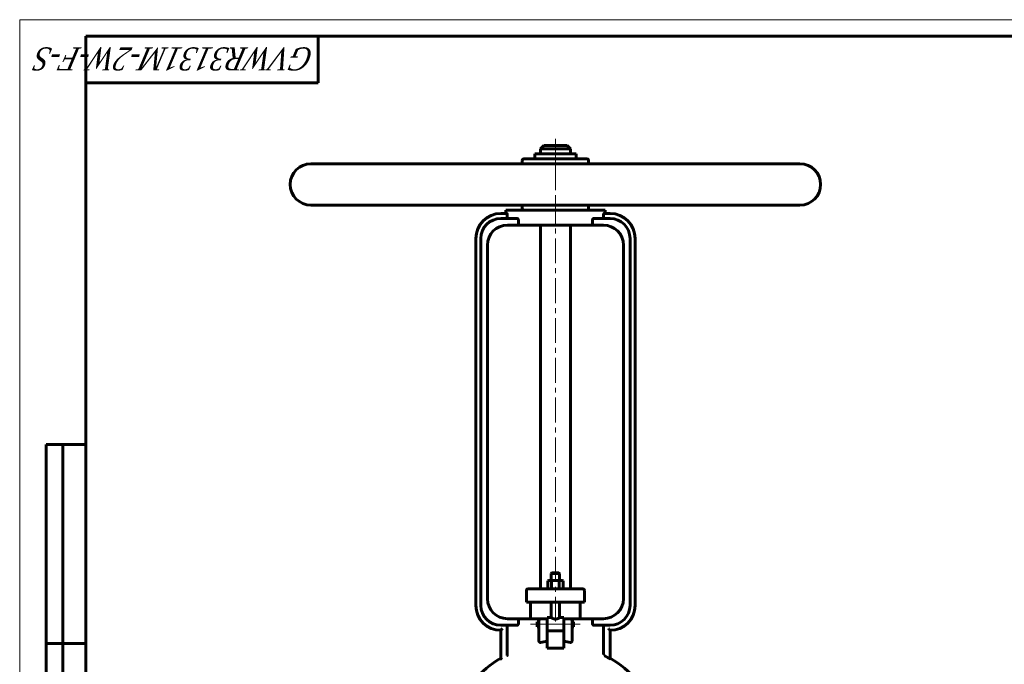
# Model space of a CAD drawing. Header units: millimetres. Extents: x 0 to 594, y 0 to 420.
# Tile 5 of 7: x 0 to 297, y 226 to 420. Entities that reach past the tile are written whole.
import ezdxf

# ---------------------------------------------------------------- set-up
doc = ezdxf.new("R2010")
doc.units = ezdxf.units.MM
for name, pattern in [('K5LT-1', [0]), ('K5LT_AXLED', [12, 7.5, -1.5, 1.5, -1.5]), ('K5LT_BASIC', [0]), ('K5LT_THIN', [0])]:
    doc.linetypes.add(name, pattern=pattern)
doc.layers.add('Системный слой (1)', color=7, linetype='Continuous', true_color=0x6c6c6c)
doc.styles.add('KTEXTSTYLE', font='txt', dxfattribs={"width": 0.96, "height": 5})

# ---------------------------------------------------------------- blocks, each defined once
blk = doc.blocks.new('U1')
at = {"layer": 'Системный слой (1)', "color": 143, "linetype": 'K5LT_BASIC', "lineweight": 60, "true_color": 0x33acca}
for p, q in [((156.1, 237.79), (156.1, 238.54)), ((156.1, 237.04), (156.1, 237.79))]:
    blk.add_line(p, q, dxfattribs=at)
blk = doc.blocks.new('U4')
at = {"layer": 'Системный слой (1)', "color": 143, "linetype": 'K5LT_BASIC', "lineweight": 60, "true_color": 0x33acca}
for p, q in [((159.1, 239.79), (160.35, 239.79)), ((162.85, 239.79), (164.1, 239.79))]:
    blk.add_line(p, q, dxfattribs=at)
blk = doc.blocks.new('U6')
at = {"layer": 'Системный слой (1)', "color": 143, "linetype": 'K5LT_BASIC', "lineweight": 60, "true_color": 0x33acca}
for p, q in [((161.6, 382.09), (158.1, 382.09)), ((165.1, 382.09), (161.6, 382.09))]:
    blk.add_line(p, q, dxfattribs=at)
blk = doc.blocks.new('U7')
at = {"layer": 'Системный слой (1)', "color": 143, "linetype": 'K5LT_BASIC', "lineweight": 60, "true_color": 0x33acca}
for p, q in [((161.6, 253.34), (160.6, 253.34)), ((162.6, 253.34), (161.6, 253.34))]:
    blk.add_line(p, q, dxfattribs=at)
blk = doc.blocks.new('U8')
at = {"layer": 'Системный слой (1)', "color": 143, "linetype": 'K5LT_BASIC', "lineweight": 60, "true_color": 0x33acca}
for start, end in [(120.5102, 139.1678), (40.8322, 59.4898)]:
    blk.add_arc((161.6, 199.59), 32.5, start, end, dxfattribs=at)
blk = doc.blocks.new('U13')
at = {"layer": 'Системный слой (1)', "color": 143, "linetype": 'K5LT_BASIC', "lineweight": 60, "true_color": 0x33acca}
for p, q in [((167.1, 238.54), (167.1, 237.79)), ((167.1, 237.79), (167.1, 237.04))]:
    blk.add_line(p, q, dxfattribs=at)
blk = doc.blocks.new('U30')
at = {"color": 7, "linetype": 'K5LT_THIN', "lineweight": 18, "true_color": 0xffffff}
for p, q in [((0, 0), (0, 420)), ((0, 420), (594, 420))]:
    blk.add_line(p, q, dxfattribs=at)
at = {"color": 143, "linetype": 'K5LT_BASIC', "lineweight": 60, "true_color": 0x33acca}
for p, q in [((20, 5), (20, 415)), ((20, 415), (589, 415)), ((90, 415), (90, 401)), ((90, 401), (20, 401)), ((8, 172), (8, 292)), ((20, 292), (8, 292)), ((13, 172), (13, 292)), ((20, 232), (8, 232))]:
    blk.add_line(p, q, dxfattribs=at)
at = {"color": 7, "insert": (88.88, 404.64), "char_height": 7, "attachment_point": 1, "rotation": 180, "style": 'KTEXTSTYLE'}
blk.add_mtext('\\fArial|b0|c204|p34;\\H5.0;\\W1.000;\\Q15;\\fGOST Type AU|b0|i0|c204|p34;\\Q15;\\W0.870;\\H7.00;GVWR3131M-2W-F-S', dxfattribs=at)

msp = doc.modelspace()

# ---------------------------------------------------------------- linework, layer by layer
at = {"layer": 'Системный слой (1)', "color": 30, "linetype": 'K5LT_AXLED', "lineweight": 18, "true_color": 0xff8000}
for p, q in [((161.6044, 384.0947), (161.6044, 374.5947)), ((161.6044, 376.0947), (161.6044, 364.5947)), ((161.6044, 366.0947), (161.6044, 237.3504)), ((154.1044, 237.7892), (158.6044, 237.7892)), ((157.1044, 237.7892), (166.1044, 237.7892)), ((164.6044, 237.7892), (169.1044, 237.7892))]:
    msp.add_line(p, q, dxfattribs=at)
at = {"layer": 'Системный слой (1)', "color": 143, "linetype": 'K5LT_BASIC', "lineweight": 60, "true_color": 0x33acca}
for p, q in [((158.1044, 382.0947), (157.1044, 381.0947)), ((157.1044, 379.5947), (157.1044, 381.0947)), ((157.1044, 381.0947), (161.6044, 381.0947)), ((161.6044, 381.0947), (166.1044, 381.0947)), ((165.1044, 382.0947), (166.1044, 381.0947)), ((166.1044, 379.5947), (166.1044, 381.0947)), ((151.6044, 376.5947), (151.6044, 377.5947)), ((171.1044, 378.0947), (152.1044, 378.0947)), ((155.3544, 378.0947), (155.3544, 379.5947)), ((155.3544, 379.5947), (167.8544, 379.5947)), ((167.8544, 378.0947), (167.8544, 379.5947)), ((171.6044, 376.5947), (171.6044, 377.5947)), ((235.3544, 376.5947), (87.8544, 376.5947)), ((235.3544, 364.0947), (87.8544, 364.0947)), ((146.6044, 361.5947), (146.6044, 362.5947)), ((146.6044, 362.5947), (176.6044, 362.5947)), ((151.6044, 363.0947), (151.6044, 364.0947)), ((171.6044, 363.0947), (171.6044, 364.0947)), ((176.6044, 361.5947), (176.6044, 362.5947)), ((146.9607, 361.5947), (145.1044, 361.5947)), ((149.9962, 360.0947), (145.1044, 360.0947)), ((147.0807, 360.5947), (147.0807, 361.0947)), ((150.424, 358.0947), (150.424, 359.5947)), ((172.7847, 359.5947), (172.7847, 358.0947)), ((178.1044, 360.0947), (173.2126, 360.0947)), ((176.1281, 361.0947), (176.1281, 360.5947)), ((178.1044, 361.5947), (176.2481, 361.5947)), ((147.1044, 358.0947), (150.424, 358.0947)), ((172.7847, 358.0947), (150.424, 358.0947)), ((157.1044, 358.0947), (157.1044, 248.4697)), ((166.1044, 358.0947), (166.1044, 248.4697)), ((172.7847, 358.0947), (176.1044, 358.0947)), ((137.6044, 243.4697), (137.6044, 354.0947)), ((139.1044, 243.4697), (139.1044, 354.0947)), ((184.1044, 243.4697), (184.1044, 354.0947)), ((185.6044, 243.4697), (185.6044, 354.0947)), ((141.1044, 245.4697), (141.1044, 352.0947)), ((182.1044, 245.4697), (182.1044, 352.0947)), ((160.6044, 253.3447), (160.3544, 253.0947)), ((160.3544, 251.0197), (160.3544, 253.0947)), ((160.3544, 253.0947), (161.6044, 253.0947)), ((161.6044, 253.0947), (162.8544, 253.0947)), ((162.6044, 253.3447), (162.8544, 253.0947)), ((162.8544, 251.0197), (162.8544, 253.0947)), ((159.6044, 251.0197), (159.295, 250.841)), ((159.295, 248.6483), (159.295, 250.841)), ((159.6044, 251.0197), (159.8723, 251.0197)), ((159.8723, 251.0197), (161.6044, 251.0197)), ((160.4497, 248.6483), (160.4497, 250.841)), ((161.6044, 251.0197), (163.3364, 251.0197)), ((162.7591, 248.6483), (162.7591, 250.841)), ((163.3364, 251.0197), (163.6044, 251.0197)), ((163.6044, 251.0197), (163.9138, 250.841)), ((163.9138, 248.6483), (163.9138, 250.841)), ((152.8544, 244.4697), (152.8544, 247.9697)), ((153.6388, 248.4697), (153.3544, 248.4697)), ((158.4664, 248.4697), (153.6388, 248.4697)), ((164.7423, 248.4697), (158.4664, 248.4697)), ((159.6044, 248.4697), (159.295, 248.6483)), ((163.6044, 248.4697), (163.9138, 248.6483)), ((169.5699, 248.4697), (164.7423, 248.4697)), ((169.8544, 248.4697), (169.5699, 248.4697)), ((170.3544, 244.4697), (170.3544, 247.9697)), ((152.8544, 244.4697), (153.1561, 244.4697)), ((153.1561, 244.4697), (157.9837, 244.4697)), ((154.1044, 239.4697), (154.1044, 244.4697)), ((157.9837, 244.4697), (165.2251, 244.4697)), ((160.3544, 239.7892), (160.3544, 244.4697)), ((162.8544, 239.7892), (162.8544, 244.4697)), ((165.2251, 244.4697), (170.0527, 244.4697)), ((169.1044, 239.4697), (169.1044, 244.4697)), ((170.0527, 244.4697), (170.3544, 244.4697)), ((151.1044, 239.4697), (147.1044, 239.4697)), ((150.424, 238.9697), (150.424, 237.9697)), ((157.1044, 239.4697), (151.1044, 239.4697)), ((156.1044, 238.5392), (156.6044, 238.5392)), ((156.6044, 238.9697), (156.6044, 237.1376)), ((159.1044, 239.4697), (157.1044, 239.4697)), ((159.1044, 239.7892), (159.1044, 239.4418)), ((159.1044, 236.7462), (159.1044, 239.4418)), ((164.1044, 239.7892), (164.1044, 239.4418)), ((166.1044, 239.4697), (164.1044, 239.4697)), ((164.1044, 239.4418), (164.1044, 236.7462)), ((172.1044, 239.4697), (166.1044, 239.4697)), ((166.6044, 237.1376), (166.6044, 238.9697)), ((166.6044, 238.5392), (167.1044, 238.5392)), ((176.1044, 239.4697), (172.1044, 239.4697)), ((172.7847, 237.9697), (172.7847, 238.9697)), ((145.1044, 237.4697), (149.9962, 237.4697)), ((145.1044, 235.9697), (145.1044, 228.1418)), ((147.0807, 236.9697), (147.0807, 228.9204)), ((156.1044, 237.0392), (156.6044, 237.0392)), ((156.6044, 237.1376), (156.6044, 232.832)), ((159.1044, 236.7462), (159.1044, 235.813)), ((159.1044, 232.6631), (159.1044, 235.813)), ((159.1044, 235.7892), (164.1044, 235.7892)), ((164.1044, 236.7462), (164.1044, 235.813)), ((164.1044, 235.813), (164.1044, 232.6631)), ((166.6044, 232.832), (166.6044, 237.1376)), ((166.6044, 237.0392), (167.1044, 237.0392)), ((173.2126, 237.4697), (178.1044, 237.4697)), ((176.1281, 228.728), (176.1281, 236.9697)), ((178.1044, 227.4054), (178.1044, 235.9697)), ((159.1044, 230.5947), (159.1044, 232.6631)), ((164.1044, 232.6631), (164.1044, 230.5947)), ((164.1044, 230.5947), (159.1044, 230.5947)), ((145.1044, 228.1418), (145.1044, 227.3744))]:
    msp.add_line(p, q, dxfattribs=at)
for centre, radius, start, end in [((152.1044, 377.5947), 0.5, 90, 180), ((171.1044, 377.5947), 0.5, 0, 90), ((87.8544, 370.3447), 6.25, 90, 270), ((235.3544, 370.3447), 6.25, 270, 90), ((152.1044, 363.0947), 0.5, 180, 270), ((171.1044, 363.0947), 0.5, 270, 0), ((145.1044, 354.0947), 7.5, 90, 180), ((145.1044, 354.0947), 6, 90, 180), ((178.1044, 354.0947), 7.5, 0, 90), ((178.1044, 354.0947), 6, 0, 90), ((147.1044, 352.0947), 6, 90, 180), ((176.1044, 352.0947), 6, 0, 90), ((153.3544, 247.9697), 0.5, 90, 180), ((169.8544, 247.9697), 0.5, 0, 90), ((147.1044, 245.4697), 6, 180, 270), ((176.1044, 245.4697), 6, 270, 0), ((145.1044, 243.4697), 7.5, 180, 270), ((145.1044, 243.4697), 6, 180, 270), ((178.1044, 243.4697), 7.5, 270, 0), ((178.1044, 243.4697), 6, 270, 0), ((157.1044, 238.9697), 0.5, 90, 180), ((166.1044, 238.9697), 0.5, 0, 90), ((161.6044, 199.5947), 32.2829, 60.289491, 62.718322)]:
    msp.add_arc(centre, radius, start, end, dxfattribs=at)
for start_param, end_param in [(4.87983706, 5.01708163), (4.40769633, 4.5449409)]:
    msp.add_ellipse((161.6044, 222.803), major_axis=(-15, 0), ratio=0.66666667, start_param=start_param, end_param=end_param, dxfattribs=at)
for points, knots in [([(146.9607, 361.5947), (146.9662, 361.5947), (146.9772, 361.5911), (146.9959, 361.5726), (147.0133, 361.5419), (147.0284, 361.5024), (147.0379, 361.4708), (147.0456, 361.4408), (147.0525, 361.41), (147.0588, 361.3759), (147.0647, 361.3379), (147.0714, 361.2855), (147.0787, 361.2017), (147.0807, 361.1321), (147.0807, 361.0947)], [0, 0, 0, 0, 1.50897602, 2.85732691, 4.772001, 5.9989898, 7.06928199, 7.68638813, 8.55024532, 9.50701008, 10.10607958, 11.05663994, 12.79257324, 15, 15, 15, 15]), ([(147.0807, 360.5947), (147.0807, 360.5563), (147.0824, 360.497), (147.089, 360.4134), (147.0957, 360.3584), (147.1047, 360.3037), (147.1134, 360.263), (147.1216, 360.2324), (147.1299, 360.2051), (147.1422, 360.1709), (147.1611, 360.1344), (147.1826, 360.1086), (147.202, 360.0967), (147.214, 360.0947), (147.2191, 360.0947)], [0, 0, 0, 0, 2.24703565, 3.34504904, 4.83324019, 5.60634463, 6.96019524, 7.81780387, 8.17219897, 9.38681017, 11.06359566, 12.54780493, 13.95195161, 15, 15, 15, 15]), ([(149.9962, 360.0947), (150.0175, 360.0947), (150.057, 360.091), (150.1193, 360.074), (150.1831, 360.0445), (150.2403, 360.0038), (150.2824, 359.9628), (150.309, 359.9318), (150.3273, 359.9071), (150.3461, 359.8784), (150.3632, 359.8483), (150.3814, 359.8094), (150.3976, 359.767), (150.4131, 359.7107), (150.4223, 359.6511), (150.424, 359.611), (150.424, 359.5947)], [0, 0, 0, 0, 1.95387468, 3.5092984, 5.40393937, 7.53998173, 8.81170285, 9.68692247, 10.46754881, 10.94668925, 11.98875089, 12.66486016, 13.56133282, 14.68909358, 16.04713853, 17, 17, 17, 17]), ([(172.7847, 359.5947), (172.7847, 359.6134), (172.7866, 359.651), (172.7936, 359.6965), (172.803, 359.738), (172.8167, 359.784), (172.8395, 359.838), (172.8648, 359.8823), (172.8883, 359.9168), (172.912, 359.9469), (172.9416, 359.9783), (172.9755, 360.0082), (173.0213, 360.0409), (173.0802, 360.0712), (173.1484, 360.0908), (173.1925, 360.0947), (173.2126, 360.0947)], [0, 0, 0, 0, 1.09322398, 2.16357092, 2.62686896, 3.54480969, 4.96118065, 6.13319312, 6.79557026, 7.76812179, 8.83455351, 9.9515855, 11.10176544, 13.08196588, 15.15233106, 17, 17, 17, 17]), ([(175.9897, 360.0947), (175.9971, 360.0947), (176.0115, 360.0983), (176.0351, 360.1171), (176.0558, 360.1482), (176.0725, 360.1868), (176.0826, 360.2166), (176.0904, 360.2439), (176.096, 360.2668), (176.1025, 360.2971), (176.1092, 360.3334), (176.1161, 360.3823), (176.122, 360.439), (176.1268, 360.5105), (176.1281, 360.5649), (176.1281, 360.5947)], [0, 0, 0, 0, 1.64020696, 3.10290075, 5.16778989, 6.48184678, 7.46019021, 8.1161277, 8.98211405, 9.41214888, 10.52615584, 11.63265443, 12.70436999, 14.13704272, 16, 16, 16, 16]), ([(176.1281, 361.0947), (176.1281, 361.1331), (176.1298, 361.1924), (176.1364, 361.276), (176.1429, 361.3312), (176.1516, 361.386), (176.1597, 361.4269), (176.1673, 361.4575), (176.1749, 361.4849), (176.186, 361.5189), (176.2022, 361.5553), (176.22, 361.5809), (176.2352, 361.5926), (176.2443, 361.5947), (176.2481, 361.5947)], [0, 0, 0, 0, 2.25961629, 3.36477591, 4.86395425, 5.64298724, 7.00683073, 7.86993881, 8.22611126, 9.44386707, 11.11532034, 12.58672634, 13.97005848, 15, 15, 15, 15]), ([(159.8723, 251.0197), (159.8308, 251.0197), (159.7515, 251.0139), (159.6303, 250.9889), (159.4832, 250.9397), (159.3686, 250.8835), (159.295, 250.841)], [0, 0, 0, 0, 1.56500174, 3.0195253, 4.59093933, 7, 7, 7, 7]), ([(160.4497, 250.841), (160.3867, 250.8774), (160.2807, 250.9307), (160.1477, 250.9789), (160.0374, 251.0059), (159.9494, 251.0176), (159.8932, 251.0197), (159.8723, 251.0197)], [0, 0, 0, 0, 2.35900254, 4.17100942, 5.56387852, 7.10137524, 8, 8, 8, 8]), ([(163.3364, 251.0197), (163.2949, 251.0197), (163.2156, 251.0139), (163.0944, 250.9889), (162.9473, 250.9397), (162.8327, 250.8835), (162.7591, 250.841)], [0, 0, 0, 0, 1.56500174, 3.0195253, 4.59093933, 7, 7, 7, 7]), ([(163.9138, 250.841), (163.8508, 250.8774), (163.7448, 250.9307), (163.6118, 250.9789), (163.5015, 251.0059), (163.4135, 251.0176), (163.3573, 251.0197), (163.3364, 251.0197)], [0, 0, 0, 0, 2.35900254, 4.17100942, 5.56387852, 7.10137524, 8, 8, 8, 8]), ([(159.295, 248.6483), (159.3579, 248.6119), (159.4639, 248.5586), (159.597, 248.5104), (159.7072, 248.4834), (159.7953, 248.4717), (159.8515, 248.4697), (159.8723, 248.4697)], [0, 0, 0, 0, 2.35900254, 4.17100942, 5.56387852, 7.10137524, 8, 8, 8, 8]), ([(159.8723, 248.4697), (159.9139, 248.4697), (159.9932, 248.4754), (160.1144, 248.5004), (160.2615, 248.5496), (160.3761, 248.6058), (160.4497, 248.6483)], [0, 0, 0, 0, 1.56500174, 3.0195253, 4.59093933, 7, 7, 7, 7]), ([(162.7591, 248.6483), (162.822, 248.6119), (162.928, 248.5586), (163.0611, 248.5104), (163.1713, 248.4834), (163.2594, 248.4717), (163.3156, 248.4697), (163.3364, 248.4697)], [0, 0, 0, 0, 2.35900254, 4.17100942, 5.56387852, 7.10137524, 8, 8, 8, 8]), ([(163.3364, 248.4697), (163.378, 248.4697), (163.4573, 248.4754), (163.5785, 248.5004), (163.7256, 248.5496), (163.8402, 248.6058), (163.9138, 248.6483)], [0, 0, 0, 0, 1.56500174, 3.0195253, 4.59093933, 7, 7, 7, 7]), ([(150.424, 237.9697), (150.424, 237.9509), (150.4222, 237.9133), (150.4152, 237.8679), (150.4057, 237.8264), (150.392, 237.7803), (150.3692, 237.7264), (150.344, 237.682), (150.3205, 237.6475), (150.2967, 237.6175), (150.2671, 237.586), (150.2332, 237.5561), (150.1874, 237.5234), (150.1286, 237.4932), (150.0604, 237.4735), (150.0163, 237.4697), (149.9962, 237.4697)], [0, 0, 0, 0, 1.09322398, 2.16357092, 2.62686896, 3.54480969, 4.96118065, 6.13319312, 6.79557026, 7.76812179, 8.83455351, 9.9515855, 11.10176544, 13.08196588, 15.15233106, 17, 17, 17, 17]), ([(162.8544, 239.7892), (162.8543, 239.7892), (162.8443, 239.7829), (162.8016, 239.7565), (162.7385, 239.7186), (162.6524, 239.6691), (162.561, 239.6196), (162.4519, 239.5648), (162.3366, 239.5122), (162.2206, 239.4667), (162.1272, 239.4352), (162.038, 239.4087), (161.9287, 239.3821), (161.7988, 239.3607), (161.668, 239.35), (161.5403, 239.3501), (161.4204, 239.3598), (161.2935, 239.3794), (161.1567, 239.4112), (161.0192, 239.455), (160.909, 239.4976), (160.804, 239.5428), (160.7097, 239.5879), (160.6107, 239.6393), (160.5179, 239.6908), (160.4388, 239.7373), (160.3903, 239.7669), (160.3615, 239.7848), (160.3544, 239.7892), (160.3544, 239.7892)], [0, 0, 0, 0, 1.49507135, 2.75551044, 4.2136036, 5.41993119, 6.80111181, 7.75631926, 9.12733622, 10.31385798, 10.95411205, 11.55423862, 12.54330313, 13.57621351, 14.53996688, 15.47119346, 16.41244764, 17.22360251, 18.37896966, 19.66951167, 20.71569766, 21.39860349, 22.74141462, 23.7206183, 24.94979457, 26.5643928, 27.85120329, 28.64623879, 30, 30, 30, 30]), ([(173.2126, 237.4697), (173.1913, 237.4697), (173.1517, 237.4733), (173.0895, 237.4903), (173.0257, 237.5198), (172.9684, 237.5606), (172.9263, 237.6015), (172.8997, 237.6326), (172.8815, 237.6573), (172.8626, 237.6859), (172.8455, 237.716), (172.8274, 237.7549), (172.8112, 237.7973), (172.7956, 237.8536), (172.7865, 237.9132), (172.7847, 237.9533), (172.7847, 237.9697)], [0, 0, 0, 0, 1.95387468, 3.5092984, 5.40393937, 7.53998173, 8.81170285, 9.68692247, 10.46754881, 10.94668925, 11.98875089, 12.66486016, 13.56133282, 14.68909358, 16.04713853, 17, 17, 17, 17]), ([(145.6044, 236.4875), (145.56, 236.4398), (145.4821, 236.3571), (145.3747, 236.2448), (145.2917, 236.1592), (145.2265, 236.0927), (145.1852, 236.0509), (145.1571, 236.0226), (145.1372, 236.0025), (145.1201, 235.9854), (145.1076, 235.9729), (145.1044, 235.9697), (145.1044, 235.9697)], [0, 0, 0, 0, 2.61818936, 4.53379203, 6.43673911, 7.85547841, 9.05170227, 9.70081835, 10.43578059, 11.19788467, 12.01465483, 13, 13, 13, 13]), ([(147.2191, 237.4697), (147.2116, 237.4697), (147.1973, 237.466), (147.1737, 237.4473), (147.1529, 237.4161), (147.1362, 237.3776), (147.1262, 237.3477), (147.1184, 237.3204), (147.1127, 237.2975), (147.1062, 237.2672), (147.0996, 237.2309), (147.0927, 237.1821), (147.0868, 237.1253), (147.0819, 237.0538), (147.0807, 236.9995), (147.0807, 236.9697)], [0, 0, 0, 0, 1.64020696, 3.10290075, 5.16778989, 6.48184678, 7.46019021, 8.1161277, 8.98211405, 9.41214888, 10.52615584, 11.63265443, 12.70436999, 14.13704272, 16, 16, 16, 16]), ([(176.1281, 236.9697), (176.1281, 237.0081), (176.1263, 237.0674), (176.1197, 237.1509), (176.113, 237.2059), (176.104, 237.2606), (176.0954, 237.3014), (176.0872, 237.3319), (176.0789, 237.3593), (176.0665, 237.3934), (176.0477, 237.43), (176.0261, 237.4557), (176.0068, 237.4676), (175.9948, 237.4697), (175.9897, 237.4697)], [0, 0, 0, 0, 2.24703565, 3.34504904, 4.83324019, 5.60634463, 6.96019524, 7.81780387, 8.17219897, 9.38681017, 11.06359566, 12.54780493, 13.95195161, 15, 15, 15, 15]), ([(177.6044, 236.4875), (177.6488, 236.4398), (177.7266, 236.3571), (177.834, 236.2448), (177.9171, 236.1592), (177.9823, 236.0927), (178.0235, 236.0509), (178.0516, 236.0226), (178.0716, 236.0025), (178.0886, 235.9854), (178.1011, 235.9729), (178.1043, 235.9697), (178.1044, 235.9697)], [0, 0, 0, 0, 2.61818936, 4.53379203, 6.43673911, 7.85547841, 9.05170227, 9.70081835, 10.4357806, 11.19788467, 12.01465483, 13, 13, 13, 13]), ([(157.1044, 232.3424), (157.0909, 232.3398), (157.074, 232.3369), (157.0534, 232.3347), (157.0305, 232.333), (157.0077, 232.3329), (156.9739, 232.3352), (156.9513, 232.3381), (156.9178, 232.3453), (156.8863, 232.3548), (156.8532, 232.3689), (156.8268, 232.383), (156.8018, 232.3986), (156.7799, 232.4149), (156.7604, 232.4318), (156.7446, 232.4469), (156.7194, 232.474), (156.6918, 232.5108), (156.6702, 232.5487), (156.6552, 232.5794), (156.6452, 232.6031), (156.6334, 232.6358), (156.6251, 232.6645), (156.6162, 232.7028), (156.6108, 232.7352), (156.6056, 232.7814), (156.6044, 232.8111), (156.6044, 232.832)], [0, 0, 0, 0, 1.49292455, 1.85450166, 2.21070083, 3.93014385, 4.25018068, 5.75898928, 6.3163453, 7.83105754, 9.19669299, 10.07777982, 10.96794686, 12.30409518, 12.97834326, 13.73078079, 14.64359198, 16.92011266, 18.49452929, 19.07994648, 20.36838012, 21.06828794, 22.55019139, 23.32839147, 24.97154332, 25.81490579, 28, 28, 28, 28]), ([(166.6044, 232.832), (166.6042, 232.8167), (166.6036, 232.7962), (166.6014, 232.7656), (166.5981, 232.7364), (166.5933, 232.7074), (166.5881, 232.6834), (166.5809, 232.654), (166.5721, 232.6258), (166.5569, 232.5867), (166.5412, 232.5526), (166.512, 232.5034), (166.4834, 232.4668), (166.4561, 232.439), (166.4411, 232.4253), (166.4203, 232.4083), (166.4001, 232.394), (166.3718, 232.3773), (166.3417, 232.3623), (166.3037, 232.3486), (166.27, 232.3405), (166.2383, 232.3355), (166.2124, 232.3334), (166.1808, 232.333), (166.1577, 232.3344), (166.1303, 232.3375), (166.1155, 232.3402), (166.1044, 232.3424)], [0, 0, 0, 0, 1.59732319, 2.10675936, 3.10548218, 4.53725039, 5.02649211, 5.54038927, 7.54066987, 7.94598176, 9.72642388, 11.3063801, 13.77519264, 14.56141886, 15.47925191, 15.95980474, 17.42361168, 18.08686736, 19.41024195, 20.94992091, 22.31504307, 23.04571523, 24.30788751, 25.0465904, 26.37386826, 26.76154996, 28, 28, 28, 28]), ([(146.9243, 228.2866), (146.9503, 228.3058), (146.9861, 228.3413), (147.0248, 228.3998), (147.0548, 228.4595), (147.0754, 228.5232), (147.0869, 228.5886), (147.0926, 228.6496), (147.0919, 228.6965), (147.089, 228.728)], [0, 0, 0, 0, 2.41193009, 3.60860847, 4.72478126, 6.70293065, 7.60099738, 8.43226733, 10, 10, 10, 10]), ([(145.3544, 227.4275), (145.3456, 227.424), (145.3282, 227.4171), (145.3029, 227.4074), (145.2784, 227.3985), (145.2559, 227.3907), (145.2351, 227.3838), (145.2164, 227.3779), (145.199, 227.3729), (145.1825, 227.3685), (145.1671, 227.3649), (145.153, 227.3623), (145.1404, 227.3605), (145.1294, 227.3599), (145.1203, 227.3605), (145.113, 227.3623), (145.1078, 227.3654), (145.105, 227.3693), (145.1044, 227.3726), (145.1044, 227.3742), (145.1044, 227.3743), (145.1044, 227.3743), (145.1044, 227.3744)], [0, 0, 0, 0, 1.15087766, 2.31918767, 3.51034795, 4.72935425, 5.80882952, 6.90517494, 7.98757974, 9.10545668, 10.2655692, 11.45022914, 12.65993871, 13.89208452, 15.13863499, 16.40473836, 17.68334098, 18.98051253, 20, 20, 20, 21, 21, 21, 21]), ([(178.1044, 227.4054), (178.1044, 227.4033), (178.1026, 227.4004), (178.0946, 227.399), (178.0806, 227.4008), (178.0587, 227.4069), (178.0264, 227.4186), (177.9865, 227.4352), (177.9479, 227.4528), (177.9015, 227.4748), (177.8401, 227.5054), (177.7491, 227.5531), (177.6678, 227.5977), (177.62, 227.6248), (177.6044, 227.6337)], [0, 0, 0, 0, 1.02215081, 1.84255076, 2.82420067, 4.01034628, 5.02671469, 6.46876588, 7.72567551, 8.25758095, 10.03787152, 11.97087053, 13.98935194, 15, 15, 15, 15])]:
    msp.add_open_spline(points, degree=3, knots=knots, dxfattribs=at)
at = {"layer": 'Системный слой (1)', "color": 7, "linetype": 'K5LT-1'}
for points, knots in [([(161.6044, 251.0197), (161.5835, 251.0197), (161.5417, 251.0193), (161.4792, 251.0176), (161.4167, 251.0148), (161.3334, 251.0095), (161.2291, 251.0002), (161.1239, 250.9872), (161.0387, 250.9745), (160.9744, 250.9639), (160.9095, 250.9521), (160.85, 250.9404), (160.7962, 250.929), (160.7324, 250.9149), (160.6677, 250.8995), (160.6019, 250.8828), (160.5519, 250.8696), (160.5008, 250.8556), (160.4667, 250.8459), (160.4497, 250.841)], [0.234283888, 0.234283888, 0.234283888, 0.234283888, 0.24751712, 0.260750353, 0.273983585, 0.287216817, 0.313683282, 0.340149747, 0.35338298, 0.366616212, 0.379849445, 0.393082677, 0.402518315, 0.411953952, 0.430825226, 0.440260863, 0.449696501, 0.459132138, 0.468567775, 0.468567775, 0.468567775, 0.468567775]), ([(162.7591, 250.841), (162.7403, 250.8465), (162.7023, 250.8572), (162.645, 250.8728), (162.588, 250.8877), (162.5321, 250.9016), (162.4774, 250.9146), (162.4232, 250.9267), (162.3697, 250.9381), (162.3114, 250.9498), (162.2483, 250.9615), (162.1809, 250.9728), (162.1141, 250.983), (162.0511, 250.9914), (161.9918, 250.9983), (161.9178, 251.0059), (161.8257, 251.0132), (161.7152, 251.0185), (161.6414, 251.0197), (161.6044, 251.0197)], [0, 0, 0, 0, 0.010652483, 0.021304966, 0.031957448, 0.042609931, 0.053262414, 0.063914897, 0.07456738, 0.085219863, 0.099075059, 0.112930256, 0.126785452, 0.140640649, 0.152346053, 0.164051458, 0.187462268, 0.210873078, 0.234283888, 0.234283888, 0.234283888, 0.234283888]), ([(160.4497, 248.6483), (160.4685, 248.6429), (160.5064, 248.6321), (160.5637, 248.6165), (160.6207, 248.6017), (160.6766, 248.5877), (160.7314, 248.5748), (160.7855, 248.5626), (160.839, 248.5512), (160.8973, 248.5395), (160.9604, 248.5279), (161.0279, 248.5165), (161.0947, 248.5064), (161.1577, 248.4979), (161.2169, 248.491), (161.2909, 248.4834), (161.383, 248.4761), (161.4936, 248.4708), (161.5674, 248.4697), (161.6044, 248.4697)], [0, 0, 0, 0, 0.010652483, 0.021304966, 0.031957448, 0.042609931, 0.053262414, 0.063914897, 0.07456738, 0.085219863, 0.099075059, 0.112930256, 0.126785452, 0.140640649, 0.152346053, 0.164051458, 0.187462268, 0.210873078, 0.234283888, 0.234283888, 0.234283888, 0.234283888]), ([(161.6044, 248.4697), (161.6253, 248.4697), (161.6671, 248.47), (161.7296, 248.4717), (161.792, 248.4746), (161.8754, 248.4798), (161.9797, 248.4891), (162.0848, 248.5021), (162.1701, 248.5148), (162.2344, 248.5254), (162.2993, 248.5372), (162.3587, 248.5489), (162.4125, 248.5603), (162.4763, 248.5744), (162.541, 248.5898), (162.6069, 248.6065), (162.6568, 248.6197), (162.7079, 248.6337), (162.7421, 248.6434), (162.7591, 248.6483)], [0.234283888, 0.234283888, 0.234283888, 0.234283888, 0.24751712, 0.260750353, 0.273983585, 0.287216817, 0.313683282, 0.340149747, 0.35338298, 0.366616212, 0.379849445, 0.393082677, 0.402518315, 0.411953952, 0.430825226, 0.440260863, 0.449696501, 0.459132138, 0.468567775, 0.468567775, 0.468567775, 0.468567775]), ([(150.424, 238.9697), (150.424, 238.9754), (150.4243, 238.9868), (150.4255, 239.004), (150.4275, 239.0218), (150.4301, 239.0371), (150.4327, 239.0499), (150.4352, 239.0606), (150.4391, 239.0756), (150.4451, 239.0948), (150.4536, 239.1171), (150.4611, 239.1337), (150.4665, 239.1447), (150.4698, 239.1511), (150.4751, 239.161), (150.4816, 239.1723), (150.4892, 239.1846), (150.4962, 239.1952), (150.5039, 239.2063), (150.512, 239.2171), (150.5204, 239.2277), (150.529, 239.238), (150.5409, 239.2516), (150.5534, 239.2647), (150.5661, 239.2771), (150.579, 239.289), (150.5912, 239.2995), (150.6026, 239.3088), (150.6126, 239.3167), (150.6255, 239.3264), (150.6416, 239.3378), (150.6568, 239.3477), (150.6705, 239.3562), (150.6827, 239.3635), (150.6951, 239.3704), (150.712, 239.3795), (150.7292, 239.3881), (150.7464, 239.396), (150.7633, 239.4035), (150.7817, 239.4109), (150.7986, 239.4172), (150.8097, 239.4212), (150.8171, 239.4237), (150.8237, 239.4259), (150.8313, 239.4284), (150.841, 239.4314), (150.8529, 239.4349), (150.8656, 239.4385), (150.8792, 239.4421), (150.895, 239.446), (150.9122, 239.4498), (150.9369, 239.4548), (150.9622, 239.459), (150.9842, 239.462), (150.9967, 239.4635), (151.0113, 239.4651), (151.0312, 239.4669), (151.0562, 239.4686), (151.0766, 239.4693), (151.0926, 239.4696), (151.1004, 239.4697), (151.1044, 239.4697)], [0, 0, 0, 0, 0.003352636, 0.006705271, 0.010057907, 0.013410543, 0.015224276, 0.017354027, 0.019483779, 0.023743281, 0.02841874, 0.033094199, 0.034376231, 0.035658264, 0.03741809, 0.040937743, 0.043117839, 0.045604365, 0.04809089, 0.050577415, 0.05306394, 0.055550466, 0.058036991, 0.063010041, 0.06554331, 0.068076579, 0.073143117, 0.075006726, 0.076870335, 0.080597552, 0.08432477, 0.088051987, 0.090663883, 0.093275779, 0.09590047, 0.09852516, 0.103774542, 0.106399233, 0.109023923, 0.114273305, 0.117743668, 0.119478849, 0.12121403, 0.122398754, 0.123583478, 0.125952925, 0.128322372, 0.13069182, 0.133484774, 0.136277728, 0.13976892, 0.143260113, 0.150242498, 0.153721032, 0.155460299, 0.157199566, 0.161895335, 0.166591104, 0.171286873, 0.173634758, 0.175982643, 0.175982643, 0.175982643, 0.175982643]), ([(172.1044, 239.4697), (172.1164, 239.4697), (172.1344, 239.4693), (172.1587, 239.4682), (172.1771, 239.4669), (172.1958, 239.4653), (172.2148, 239.4633), (172.2338, 239.4608), (172.2528, 239.458), (172.2715, 239.4548), (172.2965, 239.4499), (172.3367, 239.4407), (172.3717, 239.4305), (172.3977, 239.4217), (172.4172, 239.4148), (172.4387, 239.4064), (172.4615, 239.3964), (172.4753, 239.39), (172.489, 239.3834), (172.5024, 239.3765), (172.5158, 239.3693), (172.5335, 239.3592), (172.5512, 239.3483), (172.5689, 239.3365), (172.5829, 239.3267), (172.5969, 239.3162), (172.6082, 239.3072), (172.6171, 239.2999), (172.6264, 239.2919), (172.6361, 239.2832), (172.6462, 239.2736), (172.6545, 239.2655), (172.6635, 239.2562), (172.6731, 239.2456), (172.6825, 239.2348), (172.6915, 239.2238), (172.7002, 239.2126), (172.7113, 239.1972), (172.7233, 239.179), (172.7334, 239.1616), (172.7402, 239.1489), (172.7446, 239.14), (172.7484, 239.1319), (172.753, 239.1217), (172.7571, 239.1117), (172.7609, 239.1018), (172.764, 239.093), (172.7676, 239.0822), (172.7713, 239.0695), (172.7745, 239.057), (172.7771, 239.045), (172.7794, 239.0328), (172.7814, 239.0202), (172.7829, 239.0075), (172.784, 238.9946), (172.7846, 238.9821), (172.7847, 238.9738), (172.7847, 238.9697)], [0.534097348, 0.534097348, 0.534097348, 0.534097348, 0.541105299, 0.544609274, 0.548113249, 0.551617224, 0.555121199, 0.558625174, 0.562129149, 0.565633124, 0.569137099, 0.57614505, 0.588313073, 0.590316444, 0.592319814, 0.600698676, 0.60349163, 0.606284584, 0.609077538, 0.611870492, 0.614663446, 0.6174564, 0.623042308, 0.626056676, 0.629432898, 0.63280912, 0.636185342, 0.637873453, 0.639561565, 0.643498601, 0.645467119, 0.647435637, 0.650060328, 0.652685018, 0.655309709, 0.6579344, 0.66055909, 0.663183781, 0.668433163, 0.672670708, 0.67478948, 0.676908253, 0.678530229, 0.680152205, 0.683396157, 0.684761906, 0.686127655, 0.68861418, 0.691100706, 0.6933975, 0.695694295, 0.69799109, 0.700287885, 0.702735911, 0.705183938, 0.707631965, 0.710079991, 0.710079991, 0.710079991, 0.710079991]), ([(176.1281, 228.728), (176.1281, 228.7211), (176.1283, 228.7107), (176.129, 228.6967), (176.1298, 228.6861), (176.1309, 228.6754), (176.1326, 228.6608), (176.1346, 228.6481), (176.1366, 228.6373), (176.1382, 228.6293), (176.1405, 228.6186), (176.1449, 228.6007), (176.1499, 228.5838), (176.1551, 228.5682), (176.1589, 228.5576), (176.1629, 228.5472), (176.1668, 228.538), (176.1703, 228.5298), (176.1737, 228.5224), (176.1772, 228.515), (176.1811, 228.5073), (176.1852, 228.4992), (176.1898, 228.4909), (176.1945, 228.4826), (176.1993, 228.4745), (176.2044, 228.4663), (176.2114, 228.4555), (176.2193, 228.4441), (176.2281, 228.4321), (176.2363, 228.4215), (176.2455, 228.4104), (176.2556, 228.3988), (176.2659, 228.3877), (176.2743, 228.3792), (176.2806, 228.3731), (176.2864, 228.3676), (176.2939, 228.3607), (176.3034, 228.3524), (176.3134, 228.3441), (176.3237, 228.336), (176.3343, 228.3281), (176.3452, 228.3203), (176.3562, 228.313), (176.3674, 228.3059), (176.3786, 228.2992), (176.3901, 228.2927), (176.3979, 228.2886), (176.4018, 228.2866)], [0.300747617, 0.300747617, 0.300747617, 0.300747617, 0.304805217, 0.306834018, 0.308862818, 0.310891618, 0.312920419, 0.316978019, 0.317977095, 0.318976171, 0.321504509, 0.324032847, 0.329089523, 0.33125987, 0.333430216, 0.335600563, 0.337770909, 0.339353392, 0.340935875, 0.342518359, 0.344100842, 0.345868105, 0.347635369, 0.349402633, 0.351169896, 0.35293716, 0.354704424, 0.358238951, 0.360538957, 0.362838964, 0.365749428, 0.368659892, 0.371570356, 0.37448082, 0.375654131, 0.376827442, 0.379174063, 0.381617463, 0.384060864, 0.386504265, 0.388947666, 0.391391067, 0.393834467, 0.396266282, 0.398698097, 0.401129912, 0.403561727, 0.403561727, 0.403561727, 0.403561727])]:
    msp.add_open_spline(points, degree=3, knots=knots, dxfattribs=at)
at = {"layer": 'Системный слой (1)', "color": 143, "linetype": 'K5LT_BASIC', "lineweight": 60, "true_color": 0x33acca}
msp.add_open_spline([(147.0807, 228.9204), (147.0807, 228.8549), (147.0834, 228.7893), (147.089, 228.728)], degree=3, dxfattribs=at)

# ---------------------------------------------------------------- block references
msp.add_blockref('U30', (0, 0))
at = {"layer": 'Системный слой (1)'}
for name in ['U6', 'U7', 'U1', 'U4', 'U13', 'U8']:
    msp.add_blockref(name, (0, 0), dxfattribs=at)

doc.saveas('drawing.dxf')
